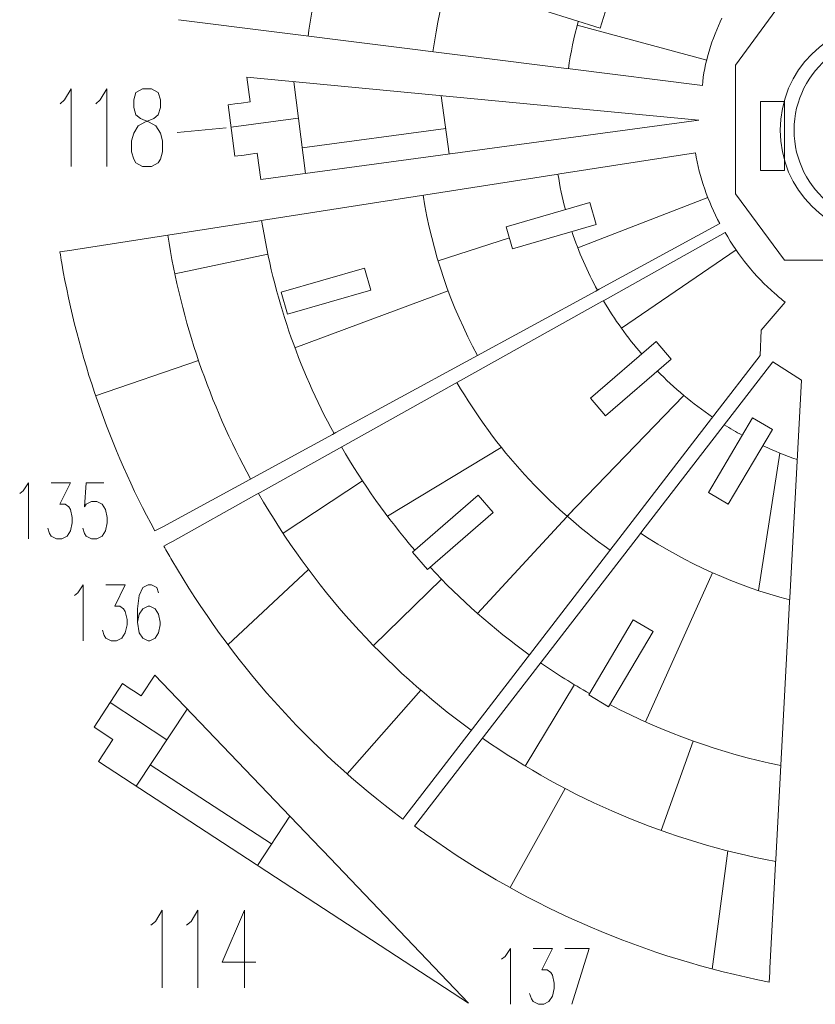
# Model space of a CAD drawing. Header units: inches. Extents: x -7.2 to 7.2, y -5.5 to 5.4.
# Tile 1 of 9: x -7.2 to -2.6, y -5.4 to 0.3. Entities that reach past the tile are written whole.
import ezdxf

# ---------------------------------------------------------------- set-up
doc = ezdxf.new("R2010")
doc.units = ezdxf.units.IN
doc.header["$MEASUREMENT"] = 0
doc.layers.add('Layer 1', color=7, linetype='Continuous')

msp = doc.modelspace()

# ---------------------------------------------------------------- linework, layer by layer
at = {"layer": 'Layer 1', "color": 5, "lineweight": 9}
for points in [[(-4.7912, 0.133), (-4.7496, 0.4389), (-4.66, 0.7296), (-4.5303, 0.9971)], [(-5.5124, 0.2237), (-5.4876, 0.4091), (-5.4487, 0.5901), (-5.3969, 0.7655)], [(-4.0093, 0.0347), (-3.9962, 0.1279), (-3.9769, 0.2192), (-3.952, 0.308)], [(-3.21, 0.0846), (-3.21, 0.0846), (-3.9582, 0.2856), (-3.9582, 0.2856)], [(-5.5283, -0.57), (-5.5283, -0.57), (-5.5958, -0.0401), (-5.5958, -0.0401)], [(-4.7435, -0.1211), (-4.7435, -0.1211), (-4.6979, -0.4576), (-4.6979, -0.4576)], [(-5.569, -0.2508), (-5.569, -0.2508), (-5.9576, -0.3034), (-5.9576, -0.3034)], [(-5.5471, -0.4229), (-5.5471, -0.4229), (-4.7178, -0.3107), (-4.7178, -0.3107)], [(-4.0265, -0.7787), (-4.0442, -0.7117), (-4.0586, -0.6434), (-4.0696, -0.5739)], [(-4.5338, -1.6208), (-4.688, -1.3377), (-4.7962, -1.0259), (-4.8482, -0.6955)], [(-3.955, -0.9993), (-3.955, -0.9993), (-3.2046, -0.7083), (-3.2046, -0.7083)], [(-5.3629, -2.0719), (-5.5681, -1.6955), (-5.7119, -1.2807), (-5.7809, -0.8411)], [(-3.8415, -1.2441), (-3.9001, -1.1365), (-3.9495, -1.0233), (-3.9888, -0.9054)], [(-5.8453, -2.3344), (-6.0801, -1.9036), (-6.2446, -1.4289), (-6.3234, -0.9259)], [(-4.7619, -1.0745), (-4.7619, -1.0745), (-4.3495, -0.9416), (-4.3495, -0.9416)], [(-3.7033, -1.4641), (-3.7033, -1.4641), (-3.0409, -1.0117), (-3.0409, -1.0117)], [(-6.2824, -1.1492), (-6.2824, -1.1492), (-5.7451, -1.0361), (-5.7451, -1.0361)], [(-5.5887, -1.5764), (-5.5887, -1.5764), (-4.7038, -1.2475), (-4.7038, -1.2475)], [(-3.5857, -1.6131), (-3.6683, -1.5176), (-3.7425, -1.4145), (-3.807, -1.305)], [(-6.1451, -1.6508), (-6.1451, -1.6508), (-6.7402, -1.8535), (-6.7402, -1.8535)], [(-3.1763, -1.9773), (-3.2915, -1.8991), (-3.3985, -1.8097), (-3.4957, -1.7107)], [(-3.7684, -2.7452), (-4.1282, -2.4905), (-4.4307, -2.1602), (-4.6527, -1.7773)], [(-3.3426, -1.8519), (-3.3426, -1.8519), (-4.0166, -2.5496), (-4.0166, -2.5496)], [(-3.0056, -2.0817), (-3.0406, -2.0626), (-3.075, -2.0424), (-3.1087, -2.0214)], [(-4.8966, -2.7447), (-5.0556, -2.5609), (-5.1973, -2.3617), (-5.3194, -2.1497)], [(-5.0548, -2.5491), (-5.0548, -2.5491), (-4.3967, -2.1519), (-4.3967, -2.1519)], [(-2.6873, -2.2229), (-2.7553, -2.1993), (-2.8217, -2.1723), (-2.8864, -2.1421)], [(-2.7879, -2.1851), (-2.7879, -2.1851), (-2.9114, -2.9791), (-2.9114, -2.9791)], [(-5.1984, -2.3459), (-5.1984, -2.3459), (-5.6569, -2.648), (-5.6569, -2.648)], [(-4.5703, -3.7853), (-5.0701, -3.4221), (-5.49, -2.9558), (-5.7988, -2.4175)], [(-4.5341, -3.1112), (-4.5341, -3.1112), (-3.9715, -2.503), (-3.9715, -2.503)], [(-2.7307, -3.0327), (-3.0413, -2.9517), (-3.3315, -2.8202), (-3.5919, -2.6475)], [(-5.5104, -2.8569), (-5.5104, -2.8569), (-5.9753, -3.2914), (-5.9753, -3.2914)], [(-4.2349, -3.3502), (-4.4425, -3.2007), (-4.6345, -3.0308), (-4.8081, -2.8436)], [(-3.1773, -2.8757), (-3.1773, -2.8757), (-3.563, -3.7373), (-3.563, -3.7373)], [(-5.1348, -3.2967), (-5.1348, -3.2967), (-4.7416, -2.9135), (-4.7416, -2.9135)], [(-3.887, -3.5733), (-3.9839, -3.5183), (-4.0783, -3.4592), (-4.1697, -3.3962)], [(-3.9745, -3.5221), (-3.9745, -3.5221), (-4.2582, -3.9923), (-4.2582, -3.9923)], [(-4.8609, -3.5548), (-4.8609, -3.5548), (-5.287, -4.0369), (-5.287, -4.0369)], [(-6.3279, -3.8402), (-6.3279, -3.8402), (-6.6565, -3.626), (-6.6565, -3.626)], [(-2.7822, -3.9898), (-3.1311, -3.9174), (-3.4627, -3.7975), (-3.7698, -3.6371)], [(-6.5058, -4.1084), (-6.5058, -4.1084), (-6.2105, -3.6632), (-6.2105, -3.6632)], [(-2.8119, -4.5436), (-3.4326, -4.4274), (-4.0071, -4.18), (-4.5056, -3.8314)], [(-3.2882, -3.8477), (-3.2882, -3.8477), (-3.4729, -4.3649), (-3.4729, -4.3649)], [(-6.4239, -3.9849), (-6.4239, -3.9849), (-5.723, -4.4419), (-5.723, -4.4419)], [(-4.0271, -4.1223), (-4.0271, -4.1223), (-4.3451, -4.6946), (-4.3451, -4.6946)], [(-5.6185, -4.2817), (-5.6185, -4.2817), (-5.8039, -4.5661), (-5.8039, -4.5661)], [(-3.0879, -4.4826), (-3.0879, -4.4826), (-3.1779, -5.1646), (-3.1779, -5.1646)]]:
    msp.add_open_spline(points, degree=3, dxfattribs=at)
at = {"layer": 'Layer 1', "lineweight": 9}
for points, knots in [([(-3.7872, 0.3925), (-3.7872, 0.3925), (-3.8266, 0.2683), (-3.8266, 0.2683), (-3.8266, 0.2683), (-3.8266, 0.2683), (-4.3055, 0.42), (-4.3055, 0.42), (-4.3055, 0.42), (-4.3055, 0.42), (-4.2662, 0.5442), (-4.2662, 0.5442), (-4.2662, 0.5442), (-4.2662, 0.5442), (-3.7872, 0.3925), (-3.7872, 0.3925)], [0, 0, 0, 0, 0.2, 0.2, 0.2, 0.2, 0.4, 0.4, 0.4, 0.4, 0.6, 0.6, 0.6, 0.6, 1, 1, 1, 1]), ([(-1.2839, 0.0202), (-1.2839, 0.0202), (-1.2839, 0.0726), (-1.2839, 0.0726), (-1.2839, 0.0726), (-1.2839, 0.0726), (-1.5483, 0.4313), (-1.5483, 0.4313), (-1.5483, 0.4313), (-1.5483, 0.4313), (-2.7679, 0.4313), (-2.7679, 0.4313), (-2.7679, 0.4313), (-2.7679, 0.4313), (-3.0447, 0.0559), (-3.0447, 0.0559), (-3.0447, 0.0559), (-3.0447, 0.0559), (-3.0447, 0.0202), (-3.0447, 0.0202)], [0, 0, 0, 0, 0.166667, 0.166667, 0.166667, 0.166667, 0.333333, 0.333333, 0.333333, 0.333333, 0.5, 0.5, 0.5, 0.5, 0.666667, 0.666667, 0.666667, 0.666667, 1, 1, 1, 1]), ([(-3.1229, 0.3271), (-3.1768, 0.2133), (-3.2268, 0.0641), (-3.2355, -0.0626), (-3.2355, -0.0626), (-3.2355, -0.0626), (-3.9983, 0.0333), (-3.9983, 0.0333)], [0, 0, 0, 0, 0.333333, 0.333333, 0.333333, 0.333333, 1, 1, 1, 1]), ([(-4.1904, -0.1737), (-4.1904, -0.1737), (-5.8656, -0.0144), (-5.8656, -0.0144), (-5.8656, -0.0144), (-5.8656, -0.0144), (-5.8464, -0.1562), (-5.8464, -0.1562), (-5.8464, -0.1562), (-5.8464, -0.1562), (-5.8998, -0.1635), (-5.8998, -0.1635)], [0, 0, 0, 0, 0.25, 0.25, 0.25, 0.25, 0.5, 0.5, 0.5, 0.5, 1, 1, 1, 1]), ([(-3.0447, -0.0019), (-3.0447, -0.0019), (-3.0447, -0.4228), (-3.0447, -0.4228), (-3.0447, -0.4228), (-3.0447, -0.4228), (-3.0447, -0.5508), (-3.0447, -0.5508)], [0, 0, 0, 0, 0.333333, 0.333333, 0.333333, 0.333333, 1, 1, 1, 1]), ([(-5.9217, -0.1664), (-5.9217, -0.1664), (-5.9752, -0.1737), (-5.9752, -0.1737), (-5.9752, -0.1737), (-5.9752, -0.1737), (-5.935, -0.471), (-5.935, -0.471), (-5.935, -0.471), (-5.935, -0.471), (-5.8815, -0.4637), (-5.8815, -0.4637)], [0, 0, 0, 0, 0.25, 0.25, 0.25, 0.25, 0.5, 0.5, 0.5, 0.5, 1, 1, 1, 1]), ([(-2.9002, -0.553), (-2.9002, -0.553), (-2.9002, -0.1549), (-2.9002, -0.1549), (-2.9002, -0.1549), (-2.9002, -0.1549), (-2.7616, -0.1549), (-2.7616, -0.1549), (-2.7616, -0.1549), (-2.7616, -0.1549), (-2.7616, -0.553), (-2.7616, -0.553), (-2.7616, -0.553), (-2.7616, -0.553), (-2.9002, -0.553), (-2.9002, -0.553)], [0, 0, 0, 0, 0.2, 0.2, 0.2, 0.2, 0.4, 0.4, 0.4, 0.4, 0.6, 0.6, 0.6, 0.6, 1, 1, 1, 1]), ([(-5.8596, -0.4608), (-5.8596, -0.4608), (-5.8061, -0.4535), (-5.8061, -0.4535), (-5.8061, -0.4535), (-5.8061, -0.4535), (-5.7857, -0.6048), (-5.7857, -0.6048), (-5.7857, -0.6048), (-5.7857, -0.6048), (-3.2562, -0.2626), (-3.2562, -0.2626), (-3.2562, -0.2626), (-3.2562, -0.2626), (-4.1684, -0.1758), (-4.1684, -0.1758)], [0, 0, 0, 0, 0.2, 0.2, 0.2, 0.2, 0.4, 0.4, 0.4, 0.4, 0.6, 0.6, 0.6, 0.6, 1, 1, 1, 1]), ([(-3.2757, -0.45), (-3.2516, -0.5931), (-3.2037, -0.7318), (-3.1347, -0.8595), (-3.1347, -0.8595), (-3.1347, -0.8595), (-3.8318, -1.2388), (-3.8318, -1.2388)], [0, 0, 0, 0, 0.333333, 0.333333, 0.333333, 0.333333, 1, 1, 1, 1]), ([(-3.0447, -0.5729), (-3.0447, -0.5729), (-3.0447, -0.687), (-3.0447, -0.687), (-3.0447, -0.687), (-3.0447, -0.687), (-2.7616, -1.0709), (-2.7616, -1.0709), (-2.7616, -1.0709), (-2.7616, -1.0709), (-1.5669, -1.0709), (-1.5669, -1.0709), (-1.5669, -1.0709), (-1.5669, -1.0709), (-1.2839, -0.687), (-1.2839, -0.687), (-1.2839, -0.687), (-1.2839, -0.687), (-1.2839, -0.5729), (-1.2839, -0.5729)], [0, 0, 0, 0, 0.166667, 0.166667, 0.166667, 0.166667, 0.333333, 0.333333, 0.333333, 0.333333, 0.5, 0.5, 0.5, 0.5, 0.666667, 0.666667, 0.666667, 0.666667, 1, 1, 1, 1]), ([(-3.8852, -0.7376), (-3.8852, -0.7376), (-3.8483, -0.8645), (-3.8483, -0.8645), (-3.8483, -0.8645), (-3.8483, -0.8645), (-4.3311, -1.005), (-4.3311, -1.005), (-4.3311, -1.005), (-4.3311, -1.005), (-4.368, -0.8781), (-4.368, -0.8781), (-4.368, -0.8781), (-4.368, -0.8781), (-3.8852, -0.7376), (-3.8852, -0.7376)], [0, 0, 0, 0, 0.2, 0.2, 0.2, 0.2, 0.4, 0.4, 0.4, 0.4, 0.6, 0.6, 0.6, 0.6, 1, 1, 1, 1]), ([(-3.1696, -1.9685), (-3.1696, -1.9685), (-2.9021, -1.6216), (-2.9021, -1.6216), (-2.9021, -1.6216), (-2.9021, -1.6216), (-2.8967, -1.475), (-2.8967, -1.475), (-2.8967, -1.475), (-2.8967, -1.475), (-2.7565, -1.3129), (-2.7565, -1.3129), (-2.7565, -1.3129), (-2.7768, -1.2973), (-2.7978, -1.2801), (-2.8171, -1.2633), (-2.8171, -1.2633), (-2.9317, -1.1636), (-3.0285, -1.0446), (-3.1029, -0.9117)], [0, 0, 0, 0, 0.166667, 0.166667, 0.166667, 0.166667, 0.333333, 0.333333, 0.333333, 0.333333, 0.5, 0.5, 0.5, 0.5, 0.666667, 0.666667, 0.666667, 0.666667, 1, 1, 1, 1]), ([(-6.8763, -1.0122), (-6.8763, -1.0122), (-6.946, -1.0231), (-6.946, -1.0231), (-6.946, -1.0231), (-6.9425, -1.0445), (-6.939, -1.066), (-6.9353, -1.0874), (-6.9353, -1.0874), (-6.842, -1.6275), (-6.6596, -2.1534), (-6.3973, -2.6348), (-6.3973, -2.6348), (-6.3973, -2.6348), (-6.3717, -2.6209), (-6.3717, -2.6209)], [0, 0, 0, 0, 0.2, 0.2, 0.2, 0.2, 0.4, 0.4, 0.4, 0.4, 0.6, 0.6, 0.6, 0.6, 1, 1, 1, 1]), ([(-5.1864, -1.1163), (-5.1864, -1.1163), (-5.1495, -1.2432), (-5.1495, -1.2432), (-5.1495, -1.2432), (-5.1495, -1.2432), (-5.631, -1.3834), (-5.631, -1.3834), (-5.631, -1.3834), (-5.631, -1.3834), (-5.668, -1.2564), (-5.668, -1.2564), (-5.668, -1.2564), (-5.668, -1.2564), (-5.1864, -1.1163), (-5.1864, -1.1163)], [0, 0, 0, 0, 0.2, 0.2, 0.2, 0.2, 0.4, 0.4, 0.4, 0.4, 0.6, 0.6, 0.6, 0.6, 1, 1, 1, 1]), ([(-3.5025, -1.5413), (-3.5025, -1.5413), (-3.4158, -1.6418), (-3.4158, -1.6418), (-3.4158, -1.6418), (-3.4158, -1.6418), (-3.7947, -1.9689), (-3.7947, -1.9689), (-3.7947, -1.9689), (-3.7947, -1.9689), (-3.8814, -1.8684), (-3.8814, -1.8684), (-3.8814, -1.8684), (-3.8814, -1.8684), (-3.5025, -1.5413), (-3.5025, -1.5413)], [0, 0, 0, 0, 0.2, 0.2, 0.2, 0.2, 0.4, 0.4, 0.4, 0.4, 0.6, 0.6, 0.6, 0.6, 1, 1, 1, 1]), ([(-2.7302, -3.0216), (-2.7302, -3.0216), (-2.6626, -1.7634), (-2.6626, -1.7634), (-2.6626, -1.7634), (-2.6626, -1.7634), (-2.8278, -1.6574), (-2.8278, -1.6574), (-2.8278, -1.6574), (-2.8278, -1.6574), (-3.5852, -2.6387), (-3.5852, -2.6387)], [0, 0, 0, 0, 0.25, 0.25, 0.25, 0.25, 0.5, 0.5, 0.5, 0.5, 1, 1, 1, 1]), ([(-2.9458, -1.9806), (-2.9458, -1.9806), (-2.831, -2.0484), (-2.831, -2.0484), (-2.831, -2.0484), (-2.831, -2.0484), (-3.0861, -2.4801), (-3.0861, -2.4801), (-3.0861, -2.4801), (-3.0861, -2.4801), (-3.2009, -2.4122), (-3.2009, -2.4122), (-3.2009, -2.4122), (-3.2009, -2.4122), (-2.9458, -1.9806), (-2.9458, -1.9806)], [0, 0, 0, 0, 0.2, 0.2, 0.2, 0.2, 0.4, 0.4, 0.4, 0.4, 0.6, 0.6, 0.6, 0.6, 1, 1, 1, 1]), ([(-4.5299, -2.4282), (-4.5299, -2.4282), (-4.4432, -2.5286), (-4.4432, -2.5286), (-4.4432, -2.5286), (-4.4432, -2.5286), (-4.8234, -2.8568), (-4.8234, -2.8568), (-4.8234, -2.8568), (-4.8234, -2.8568), (-4.9101, -2.7564), (-4.9101, -2.7564), (-4.9101, -2.7564), (-4.9101, -2.7564), (-4.5299, -2.4282), (-4.5299, -2.4282)], [0, 0, 0, 0, 0.2, 0.2, 0.2, 0.2, 0.4, 0.4, 0.4, 0.4, 0.6, 0.6, 0.6, 0.6, 1, 1, 1, 1]), ([(-6.3146, -2.7056), (-6.3146, -2.7056), (-6.345, -2.7225), (-6.345, -2.7225), (-6.345, -2.7225), (-6.3299, -2.7496), (-6.3148, -2.7761), (-6.2992, -2.8029), (-6.2992, -2.8029), (-5.959, -3.388), (-5.5092, -3.8924), (-4.9657, -4.2981), (-4.9657, -4.2981), (-4.9657, -4.2981), (-4.9484, -4.2757), (-4.9484, -4.2757)], [0, 0, 0, 0, 0.2, 0.2, 0.2, 0.2, 0.4, 0.4, 0.4, 0.4, 0.6, 0.6, 0.6, 0.6, 1, 1, 1, 1]), ([(-3.6351, -3.147), (-3.6351, -3.147), (-3.5203, -3.2148), (-3.5203, -3.2148), (-3.5203, -3.2148), (-3.5203, -3.2148), (-3.7771, -3.6494), (-3.7771, -3.6494), (-3.7771, -3.6494), (-3.7771, -3.6494), (-3.8919, -3.5816), (-3.8919, -3.5816), (-3.8919, -3.5816), (-3.8919, -3.5816), (-3.6351, -3.147), (-3.6351, -3.147)], [0, 0, 0, 0, 0.2, 0.2, 0.2, 0.2, 0.4, 0.4, 0.4, 0.4, 0.6, 0.6, 0.6, 0.6, 1, 1, 1, 1]), ([(-5.4415, -4.4665), (-5.4415, -4.4665), (-6.3979, -3.4675), (-6.3979, -3.4675), (-6.3979, -3.4675), (-6.3979, -3.4675), (-6.4761, -3.5874), (-6.4761, -3.5874), (-6.4761, -3.5874), (-6.4761, -3.5874), (-6.5213, -3.5579), (-6.5213, -3.5579)], [0, 0, 0, 0, 0.25, 0.25, 0.25, 0.25, 0.5, 0.5, 0.5, 0.5, 1, 1, 1, 1]), ([(-6.5398, -3.5458), (-6.5398, -3.5458), (-6.585, -3.5164), (-6.585, -3.5164), (-6.585, -3.5164), (-6.585, -3.5164), (-6.7489, -3.7677), (-6.7489, -3.7677), (-6.7489, -3.7677), (-6.7489, -3.7677), (-6.7037, -3.7971), (-6.7037, -3.7971)], [0, 0, 0, 0, 0.25, 0.25, 0.25, 0.25, 0.5, 0.5, 0.5, 0.5, 1, 1, 1, 1]), ([(-6.6851, -3.8092), (-6.6851, -3.8092), (-6.64, -3.8387), (-6.64, -3.8387), (-6.64, -3.8387), (-6.64, -3.8387), (-6.7234, -3.9666), (-6.7234, -3.9666), (-6.7234, -3.9666), (-6.7234, -3.9666), (-5.8132, -4.5601), (-5.8132, -4.5601)], [0, 0, 0, 0, 0.25, 0.25, 0.25, 0.25, 0.5, 0.5, 0.5, 0.5, 1, 1, 1, 1]), ([(-4.8784, -4.3144), (-4.8784, -4.3144), (-4.8973, -4.339), (-4.8973, -4.339), (-4.8973, -4.339), (-4.8732, -4.3567), (-4.8491, -4.3744), (-4.8247, -4.3917), (-4.8247, -4.3917), (-4.2347, -4.8122), (-3.5613, -5.1016), (-2.8493, -5.2399), (-2.8493, -5.2399), (-2.8493, -5.2399), (-2.8462, -5.1823), (-2.8462, -5.1823)], [0, 0, 0, 0, 0.2, 0.2, 0.2, 0.2, 0.4, 0.4, 0.4, 0.4, 0.6, 0.6, 0.6, 0.6, 1, 1, 1, 1]), ([(-5.7947, -4.5722), (-5.7947, -4.5722), (-4.5853, -5.3609), (-4.5853, -5.3609), (-4.5853, -5.3609), (-4.5853, -5.3609), (-5.4262, -4.4825), (-5.4262, -4.4825)], [0, 0, 0, 0, 0.333333, 0.333333, 0.333333, 0.333333, 1, 1, 1, 1])]:
    msp.add_open_spline(points, degree=3, knots=knots, dxfattribs=at)
for points in [[(-6.2616, 0.3179), (-6.2616, 0.3179), (-4.0202, 0.0361), (-4.0202, 0.0361)], [(-3.2757, -0.45), (-3.2757, -0.45), (-4.0586, -0.5722), (-4.0586, -0.5722)], [(-4.0805, -0.5756), (-4.0805, -0.5756), (-5.7699, -0.8394), (-5.7699, -0.8394)], [(-5.7918, -0.8429), (-5.7918, -0.8429), (-6.8545, -1.0088), (-6.8545, -1.0088)], [(-3.1029, -0.9117), (-3.1029, -0.9117), (-3.7973, -1.2996), (-3.7973, -1.2996)], [(-5.3532, -2.0667), (-5.3532, -2.0667), (-3.8512, -1.2494), (-3.8512, -1.2494)], [(-3.8167, -1.3104), (-3.8167, -1.3104), (-5.7892, -2.4121), (-5.7892, -2.4121)], [(-4.5635, -3.7765), (-4.5635, -3.7765), (-3.1831, -1.9861), (-3.1831, -1.9861)], [(-6.3523, -2.6103), (-6.3523, -2.6103), (-5.3726, -2.0772), (-5.3726, -2.0772)], [(-5.8085, -2.4229), (-5.8085, -2.4229), (-6.2953, -2.6948), (-6.2953, -2.6948)], [(-3.5987, -2.6562), (-3.5987, -2.6562), (-4.4988, -3.8226), (-4.4988, -3.8226)], [(-2.8113, -4.5326), (-2.8113, -4.5326), (-2.7313, -3.0437), (-2.7313, -3.0437)], [(-4.9349, -4.2582), (-4.9349, -4.2582), (-4.577, -3.794), (-4.577, -3.794)], [(-4.5124, -3.8402), (-4.5124, -3.8402), (-4.8649, -4.2969), (-4.8649, -4.2969)], [(-2.845, -5.1602), (-2.845, -5.1602), (-2.8125, -4.5547), (-2.8125, -4.5547)]]:
    msp.add_open_spline(points, degree=3, dxfattribs=at)
at = {"layer": 'Layer 1', "color": 1, "lineweight": 9}
for points, knots in [([(-2.1643, 0.3019), (-1.8209, 0.3019), (-1.5425, 0.0235), (-1.5425, -0.3198), (-1.5425, -0.3198), (-1.5425, -0.6632), (-1.8209, -0.9415), (-2.1643, -0.9415), (-2.1643, -0.9415), (-2.5076, -0.9415), (-2.786, -0.6632), (-2.786, -0.3198), (-2.786, -0.3198), (-2.786, 0.0235), (-2.5076, 0.3019), (-2.1643, 0.3019)], [0, 0, 0, 0, 0.2, 0.2, 0.2, 0.2, 0.4, 0.4, 0.4, 0.4, 0.6, 0.6, 0.6, 0.6, 1, 1, 1, 1]), ([(-2.3326, -0.5049), (-2.3326, -0.5049), (-2.4957, -0.748), (-2.4957, -0.748), (-2.4957, -0.748), (-2.6235, -0.6489), (-2.7057, -0.494), (-2.7057, -0.3198), (-2.7057, -0.3198), (-2.7057, -0.1459), (-2.6237, 0.0088), (-2.4963, 0.1079), (-2.4963, 0.1079), (-2.4963, 0.1079), (-2.3332, -0.1353), (-2.3332, -0.1353), (-2.3332, -0.1353), (-2.3831, -0.181), (-2.4144, -0.2468), (-2.4144, -0.3198), (-2.4144, -0.3198), (-2.4144, -0.3931), (-2.3829, -0.4591), (-2.3326, -0.5049)], [0, 0, 0, 0, 0.142857, 0.142857, 0.142857, 0.142857, 0.285714, 0.285714, 0.285714, 0.285714, 0.428571, 0.428571, 0.428571, 0.428571, 0.571429, 0.571429, 0.571429, 0.571429, 0.714286, 0.714286, 0.714286, 0.714286, 1, 1, 1, 1]), ([(-6.9453, -0.1672), (-6.9453, -0.1672), (-6.9194, -0.1454), (-6.9194, -0.1454), (-6.9194, -0.1454), (-6.9194, -0.1454), (-6.8807, -0.0813), (-6.8807, -0.0813), (-6.8807, -0.0813), (-6.8807, -0.0813), (-6.8807, -0.5301), (-6.8807, -0.5301)], [0, 0, 0, 0, 0.25, 0.25, 0.25, 0.25, 0.5, 0.5, 0.5, 0.5, 1, 1, 1, 1]), ([(-6.7392, -0.1672), (-6.7392, -0.1672), (-6.7133, -0.1454), (-6.7133, -0.1454), (-6.7133, -0.1454), (-6.7133, -0.1454), (-6.6746, -0.0813), (-6.6746, -0.0813), (-6.6746, -0.0813), (-6.6746, -0.0813), (-6.6746, -0.5301), (-6.6746, -0.5301)], [0, 0, 0, 0, 0.25, 0.25, 0.25, 0.25, 0.5, 0.5, 0.5, 0.5, 1, 1, 1, 1]), ([(-6.4686, -0.0813), (-6.4686, -0.0813), (-6.5072, -0.1031), (-6.5072, -0.1031), (-6.5072, -0.1031), (-6.5072, -0.1031), (-6.52, -0.1454), (-6.52, -0.1454), (-6.52, -0.1454), (-6.52, -0.1454), (-6.52, -0.1884), (-6.52, -0.1884), (-6.52, -0.1884), (-6.52, -0.1884), (-6.5072, -0.2313), (-6.5072, -0.2313), (-6.5072, -0.2313), (-6.5072, -0.2313), (-6.4813, -0.2525), (-6.4813, -0.2525), (-6.4813, -0.2525), (-6.4813, -0.2525), (-6.4299, -0.2737), (-6.4299, -0.2737), (-6.4299, -0.2737), (-6.4299, -0.2737), (-6.3913, -0.2955), (-6.3913, -0.2955), (-6.3913, -0.2955), (-6.3913, -0.2955), (-6.3654, -0.3378), (-6.3654, -0.3378), (-6.3654, -0.3378), (-6.3654, -0.3378), (-6.3526, -0.3807), (-6.3526, -0.3807), (-6.3526, -0.3807), (-6.3526, -0.3807), (-6.3526, -0.4448), (-6.3526, -0.4448), (-6.3526, -0.4448), (-6.3526, -0.4448), (-6.3654, -0.4878), (-6.3654, -0.4878), (-6.3654, -0.4878), (-6.3654, -0.4878), (-6.3781, -0.509), (-6.3781, -0.509), (-6.3781, -0.509), (-6.3781, -0.509), (-6.4168, -0.5301), (-6.4168, -0.5301), (-6.4168, -0.5301), (-6.4168, -0.5301), (-6.4686, -0.5301), (-6.4686, -0.5301), (-6.4686, -0.5301), (-6.4686, -0.5301), (-6.5072, -0.509), (-6.5072, -0.509), (-6.5072, -0.509), (-6.5072, -0.509), (-6.52, -0.4878), (-6.52, -0.4878), (-6.52, -0.4878), (-6.52, -0.4878), (-6.5328, -0.4448), (-6.5328, -0.4448), (-6.5328, -0.4448), (-6.5328, -0.4448), (-6.5328, -0.3807), (-6.5328, -0.3807), (-6.5328, -0.3807), (-6.5328, -0.3807), (-6.52, -0.3378), (-6.52, -0.3378), (-6.52, -0.3378), (-6.52, -0.3378), (-6.4941, -0.2955), (-6.4941, -0.2955), (-6.4941, -0.2955), (-6.4941, -0.2955), (-6.4554, -0.2737), (-6.4554, -0.2737), (-6.4554, -0.2737), (-6.4554, -0.2737), (-6.404, -0.2525), (-6.404, -0.2525), (-6.404, -0.2525), (-6.404, -0.2525), (-6.3781, -0.2313), (-6.3781, -0.2313), (-6.3781, -0.2313), (-6.3781, -0.2313), (-6.3654, -0.1884), (-6.3654, -0.1884), (-6.3654, -0.1884), (-6.3654, -0.1884), (-6.3654, -0.1454), (-6.3654, -0.1454), (-6.3654, -0.1454), (-6.3654, -0.1454), (-6.3781, -0.1031), (-6.3781, -0.1031), (-6.3781, -0.1031), (-6.3781, -0.1031), (-6.4168, -0.0813), (-6.4168, -0.0813), (-6.4168, -0.0813), (-6.4168, -0.0813), (-6.4686, -0.0813), (-6.4686, -0.0813)], [0, 0, 0, 0, 0.034483, 0.034483, 0.034483, 0.034483, 0.068966, 0.068966, 0.068966, 0.068966, 0.103448, 0.103448, 0.103448, 0.103448, 0.137931, 0.137931, 0.137931, 0.137931, 0.172414, 0.172414, 0.172414, 0.172414, 0.206897, 0.206897, 0.206897, 0.206897, 0.241379, 0.241379, 0.241379, 0.241379, 0.275862, 0.275862, 0.275862, 0.275862, 0.310345, 0.310345, 0.310345, 0.310345, 0.344828, 0.344828, 0.344828, 0.344828, 0.37931, 0.37931, 0.37931, 0.37931, 0.413793, 0.413793, 0.413793, 0.413793, 0.448276, 0.448276, 0.448276, 0.448276, 0.482759, 0.482759, 0.482759, 0.482759, 0.517241, 0.517241, 0.517241, 0.517241, 0.551724, 0.551724, 0.551724, 0.551724, 0.586207, 0.586207, 0.586207, 0.586207, 0.62069, 0.62069, 0.62069, 0.62069, 0.655172, 0.655172, 0.655172, 0.655172, 0.689655, 0.689655, 0.689655, 0.689655, 0.724138, 0.724138, 0.724138, 0.724138, 0.758621, 0.758621, 0.758621, 0.758621, 0.793103, 0.793103, 0.793103, 0.793103, 0.827586, 0.827586, 0.827586, 0.827586, 0.862069, 0.862069, 0.862069, 0.862069, 0.896552, 0.896552, 0.896552, 0.896552, 0.931034, 0.931034, 0.931034, 0.931034, 1, 1, 1, 1]), ([(-7.1783, -2.4183), (-7.1783, -2.4183), (-7.1583, -2.4031), (-7.1583, -2.4031), (-7.1583, -2.4031), (-7.1583, -2.4031), (-7.1279, -2.357), (-7.1279, -2.357), (-7.1279, -2.357), (-7.1279, -2.357), (-7.1279, -2.6795), (-7.1279, -2.6795)], [0, 0, 0, 0, 0.25, 0.25, 0.25, 0.25, 0.5, 0.5, 0.5, 0.5, 1, 1, 1, 1]), ([(-6.9961, -2.357), (-6.9961, -2.357), (-6.8849, -2.357), (-6.8849, -2.357), (-6.8849, -2.357), (-6.8849, -2.357), (-6.9457, -2.4796), (-6.9457, -2.4796), (-6.9457, -2.4796), (-6.9457, -2.4796), (-6.9153, -2.4796), (-6.9153, -2.4796), (-6.9153, -2.4796), (-6.9153, -2.4796), (-6.895, -2.4952), (-6.895, -2.4952), (-6.895, -2.4952), (-6.895, -2.4952), (-6.8849, -2.5104), (-6.8849, -2.5104), (-6.8849, -2.5104), (-6.8849, -2.5104), (-6.8746, -2.5565), (-6.8746, -2.5565), (-6.8746, -2.5565), (-6.8746, -2.5565), (-6.8746, -2.5874), (-6.8746, -2.5874), (-6.8746, -2.5874), (-6.8746, -2.5874), (-6.8849, -2.6334), (-6.8849, -2.6334), (-6.8849, -2.6334), (-6.8849, -2.6334), (-6.905, -2.6639), (-6.905, -2.6639), (-6.905, -2.6639), (-6.905, -2.6639), (-6.9354, -2.6795), (-6.9354, -2.6795), (-6.9354, -2.6795), (-6.9354, -2.6795), (-6.9657, -2.6795), (-6.9657, -2.6795), (-6.9657, -2.6795), (-6.9657, -2.6795), (-6.9961, -2.6639), (-6.9961, -2.6639), (-6.9961, -2.6639), (-6.9961, -2.6639), (-7.0064, -2.6487), (-7.0064, -2.6487), (-7.0064, -2.6487), (-7.0064, -2.6487), (-7.0164, -2.6178), (-7.0164, -2.6178)], [0, 0, 0, 0, 0.066667, 0.066667, 0.066667, 0.066667, 0.133333, 0.133333, 0.133333, 0.133333, 0.2, 0.2, 0.2, 0.2, 0.266667, 0.266667, 0.266667, 0.266667, 0.333333, 0.333333, 0.333333, 0.333333, 0.4, 0.4, 0.4, 0.4, 0.466667, 0.466667, 0.466667, 0.466667, 0.533333, 0.533333, 0.533333, 0.533333, 0.6, 0.6, 0.6, 0.6, 0.666667, 0.666667, 0.666667, 0.666667, 0.733333, 0.733333, 0.733333, 0.733333, 0.8, 0.8, 0.8, 0.8, 0.866667, 0.866667, 0.866667, 0.866667, 1, 1, 1, 1]), ([(-6.6924, -2.357), (-6.6924, -2.357), (-6.7938, -2.357), (-6.7938, -2.357), (-6.7938, -2.357), (-6.7938, -2.357), (-6.8038, -2.4952), (-6.8038, -2.4952), (-6.8038, -2.4952), (-6.8038, -2.4952), (-6.7938, -2.4796), (-6.7938, -2.4796), (-6.7938, -2.4796), (-6.7938, -2.4796), (-6.7634, -2.4643), (-6.7634, -2.4643), (-6.7634, -2.4643), (-6.7634, -2.4643), (-6.7331, -2.4643), (-6.7331, -2.4643), (-6.7331, -2.4643), (-6.7331, -2.4643), (-6.7027, -2.4796), (-6.7027, -2.4796), (-6.7027, -2.4796), (-6.7027, -2.4796), (-6.6824, -2.5104), (-6.6824, -2.5104), (-6.6824, -2.5104), (-6.6824, -2.5104), (-6.6723, -2.5565), (-6.6723, -2.5565), (-6.6723, -2.5565), (-6.6723, -2.5565), (-6.6723, -2.5874), (-6.6723, -2.5874), (-6.6723, -2.5874), (-6.6723, -2.5874), (-6.6824, -2.6334), (-6.6824, -2.6334), (-6.6824, -2.6334), (-6.6824, -2.6334), (-6.7027, -2.6639), (-6.7027, -2.6639), (-6.7027, -2.6639), (-6.7027, -2.6639), (-6.7331, -2.6795), (-6.7331, -2.6795), (-6.7331, -2.6795), (-6.7331, -2.6795), (-6.7634, -2.6795), (-6.7634, -2.6795), (-6.7634, -2.6795), (-6.7634, -2.6795), (-6.7938, -2.6639), (-6.7938, -2.6639), (-6.7938, -2.6639), (-6.7938, -2.6639), (-6.8038, -2.6487), (-6.8038, -2.6487), (-6.8038, -2.6487), (-6.8038, -2.6487), (-6.8139, -2.6178), (-6.8139, -2.6178)], [0, 0, 0, 0, 0.058824, 0.058824, 0.058824, 0.058824, 0.117647, 0.117647, 0.117647, 0.117647, 0.176471, 0.176471, 0.176471, 0.176471, 0.235294, 0.235294, 0.235294, 0.235294, 0.294118, 0.294118, 0.294118, 0.294118, 0.352941, 0.352941, 0.352941, 0.352941, 0.411765, 0.411765, 0.411765, 0.411765, 0.470588, 0.470588, 0.470588, 0.470588, 0.529412, 0.529412, 0.529412, 0.529412, 0.588235, 0.588235, 0.588235, 0.588235, 0.647059, 0.647059, 0.647059, 0.647059, 0.705882, 0.705882, 0.705882, 0.705882, 0.764706, 0.764706, 0.764706, 0.764706, 0.823529, 0.823529, 0.823529, 0.823529, 0.882353, 0.882353, 0.882353, 0.882353, 1, 1, 1, 1]), ([(-6.8622, -3.008), (-6.8622, -3.008), (-6.8422, -2.9928), (-6.8422, -2.9928), (-6.8422, -2.9928), (-6.8422, -2.9928), (-6.8118, -2.9467), (-6.8118, -2.9467), (-6.8118, -2.9467), (-6.8118, -2.9467), (-6.8118, -3.2692), (-6.8118, -3.2692)], [0, 0, 0, 0, 0.25, 0.25, 0.25, 0.25, 0.5, 0.5, 0.5, 0.5, 1, 1, 1, 1]), ([(-6.68, -2.9467), (-6.68, -2.9467), (-6.5688, -2.9467), (-6.5688, -2.9467), (-6.5688, -2.9467), (-6.5688, -2.9467), (-6.6296, -3.0693), (-6.6296, -3.0693), (-6.6296, -3.0693), (-6.6296, -3.0693), (-6.5992, -3.0693), (-6.5992, -3.0693), (-6.5992, -3.0693), (-6.5992, -3.0693), (-6.5789, -3.0849), (-6.5789, -3.0849), (-6.5789, -3.0849), (-6.5789, -3.0849), (-6.5688, -3.1001), (-6.5688, -3.1001), (-6.5688, -3.1001), (-6.5688, -3.1001), (-6.5585, -3.1462), (-6.5585, -3.1462), (-6.5585, -3.1462), (-6.5585, -3.1462), (-6.5585, -3.1771), (-6.5585, -3.1771), (-6.5585, -3.1771), (-6.5585, -3.1771), (-6.5688, -3.2231), (-6.5688, -3.2231), (-6.5688, -3.2231), (-6.5688, -3.2231), (-6.5889, -3.2536), (-6.5889, -3.2536), (-6.5889, -3.2536), (-6.5889, -3.2536), (-6.6193, -3.2692), (-6.6193, -3.2692), (-6.6193, -3.2692), (-6.6193, -3.2692), (-6.6496, -3.2692), (-6.6496, -3.2692), (-6.6496, -3.2692), (-6.6496, -3.2692), (-6.68, -3.2536), (-6.68, -3.2536), (-6.68, -3.2536), (-6.68, -3.2536), (-6.6903, -3.2384), (-6.6903, -3.2384), (-6.6903, -3.2384), (-6.6903, -3.2384), (-6.7003, -3.2075), (-6.7003, -3.2075)], [0, 0, 0, 0, 0.066667, 0.066667, 0.066667, 0.066667, 0.133333, 0.133333, 0.133333, 0.133333, 0.2, 0.2, 0.2, 0.2, 0.266667, 0.266667, 0.266667, 0.266667, 0.333333, 0.333333, 0.333333, 0.333333, 0.4, 0.4, 0.4, 0.4, 0.466667, 0.466667, 0.466667, 0.466667, 0.533333, 0.533333, 0.533333, 0.533333, 0.6, 0.6, 0.6, 0.6, 0.666667, 0.666667, 0.666667, 0.666667, 0.733333, 0.733333, 0.733333, 0.733333, 0.8, 0.8, 0.8, 0.8, 0.866667, 0.866667, 0.866667, 0.866667, 1, 1, 1, 1]), ([(-6.3763, -2.9928), (-6.3763, -2.9928), (-6.3866, -2.9619), (-6.3866, -2.9619), (-6.3866, -2.9619), (-6.3866, -2.9619), (-6.417, -2.9467), (-6.417, -2.9467), (-6.417, -2.9467), (-6.417, -2.9467), (-6.437, -2.9467), (-6.437, -2.9467), (-6.437, -2.9467), (-6.437, -2.9467), (-6.4674, -2.9619), (-6.4674, -2.9619), (-6.4674, -2.9619), (-6.4674, -2.9619), (-6.4877, -3.008), (-6.4877, -3.008), (-6.4877, -3.008), (-6.4877, -3.008), (-6.4978, -3.0849), (-6.4978, -3.0849), (-6.4978, -3.0849), (-6.4978, -3.0849), (-6.4978, -3.1614), (-6.4978, -3.1614), (-6.4978, -3.1614), (-6.4978, -3.1614), (-6.4877, -3.2231), (-6.4877, -3.2231), (-6.4877, -3.2231), (-6.4877, -3.2231), (-6.4674, -3.2536), (-6.4674, -3.2536), (-6.4674, -3.2536), (-6.4674, -3.2536), (-6.437, -3.2692), (-6.437, -3.2692), (-6.437, -3.2692), (-6.437, -3.2692), (-6.427, -3.2692), (-6.427, -3.2692), (-6.427, -3.2692), (-6.427, -3.2692), (-6.3966, -3.2536), (-6.3966, -3.2536), (-6.3966, -3.2536), (-6.3966, -3.2536), (-6.3763, -3.2231), (-6.3763, -3.2231), (-6.3763, -3.2231), (-6.3763, -3.2231), (-6.3663, -3.1771), (-6.3663, -3.1771), (-6.3663, -3.1771), (-6.3663, -3.1771), (-6.3663, -3.1614), (-6.3663, -3.1614), (-6.3663, -3.1614), (-6.3663, -3.1614), (-6.3763, -3.1153), (-6.3763, -3.1153), (-6.3763, -3.1153), (-6.3763, -3.1153), (-6.3966, -3.0849), (-6.3966, -3.0849), (-6.3966, -3.0849), (-6.3966, -3.0849), (-6.427, -3.0693), (-6.427, -3.0693), (-6.427, -3.0693), (-6.427, -3.0693), (-6.437, -3.0693), (-6.437, -3.0693), (-6.437, -3.0693), (-6.437, -3.0693), (-6.4674, -3.0849), (-6.4674, -3.0849), (-6.4674, -3.0849), (-6.4674, -3.0849), (-6.4877, -3.1153), (-6.4877, -3.1153), (-6.4877, -3.1153), (-6.4877, -3.1153), (-6.4978, -3.1614), (-6.4978, -3.1614)], [0, 0, 0, 0, 0.043478, 0.043478, 0.043478, 0.043478, 0.086957, 0.086957, 0.086957, 0.086957, 0.130435, 0.130435, 0.130435, 0.130435, 0.173913, 0.173913, 0.173913, 0.173913, 0.217391, 0.217391, 0.217391, 0.217391, 0.26087, 0.26087, 0.26087, 0.26087, 0.304348, 0.304348, 0.304348, 0.304348, 0.347826, 0.347826, 0.347826, 0.347826, 0.391304, 0.391304, 0.391304, 0.391304, 0.434783, 0.434783, 0.434783, 0.434783, 0.478261, 0.478261, 0.478261, 0.478261, 0.521739, 0.521739, 0.521739, 0.521739, 0.565217, 0.565217, 0.565217, 0.565217, 0.608696, 0.608696, 0.608696, 0.608696, 0.652174, 0.652174, 0.652174, 0.652174, 0.695652, 0.695652, 0.695652, 0.695652, 0.73913, 0.73913, 0.73913, 0.73913, 0.782609, 0.782609, 0.782609, 0.782609, 0.826087, 0.826087, 0.826087, 0.826087, 0.869565, 0.869565, 0.869565, 0.869565, 0.913043, 0.913043, 0.913043, 0.913043, 1, 1, 1, 1]), ([(-6.4205, -4.9109), (-6.4205, -4.9109), (-6.3946, -4.8891), (-6.3946, -4.8891), (-6.3946, -4.8891), (-6.3946, -4.8891), (-6.356, -4.825), (-6.356, -4.825), (-6.356, -4.825), (-6.356, -4.825), (-6.356, -5.2738), (-6.356, -5.2738)], [0, 0, 0, 0, 0.25, 0.25, 0.25, 0.25, 0.5, 0.5, 0.5, 0.5, 1, 1, 1, 1]), ([(-6.2145, -4.9109), (-6.2145, -4.9109), (-6.1886, -4.8891), (-6.1886, -4.8891), (-6.1886, -4.8891), (-6.1886, -4.8891), (-6.1499, -4.825), (-6.1499, -4.825), (-6.1499, -4.825), (-6.1499, -4.825), (-6.1499, -5.2738), (-6.1499, -5.2738)], [0, 0, 0, 0, 0.25, 0.25, 0.25, 0.25, 0.5, 0.5, 0.5, 0.5, 1, 1, 1, 1]), ([(-5.8793, -4.825), (-5.8793, -4.825), (-6.008, -5.1244), (-6.008, -5.1244), (-6.008, -5.1244), (-6.008, -5.1244), (-5.8147, -5.1244), (-5.8147, -5.1244)], [0, 0, 0, 0, 0.333333, 0.333333, 0.333333, 0.333333, 1, 1, 1, 1]), ([(-4.3948, -5.107), (-4.3948, -5.107), (-4.3748, -5.0918), (-4.3748, -5.0918), (-4.3748, -5.0918), (-4.3748, -5.0918), (-4.3444, -5.0457), (-4.3444, -5.0457), (-4.3444, -5.0457), (-4.3444, -5.0457), (-4.3444, -5.3682), (-4.3444, -5.3682)], [0, 0, 0, 0, 0.25, 0.25, 0.25, 0.25, 0.5, 0.5, 0.5, 0.5, 1, 1, 1, 1]), ([(-4.2126, -5.0457), (-4.2126, -5.0457), (-4.1014, -5.0457), (-4.1014, -5.0457), (-4.1014, -5.0457), (-4.1014, -5.0457), (-4.1622, -5.1683), (-4.1622, -5.1683), (-4.1622, -5.1683), (-4.1622, -5.1683), (-4.1318, -5.1683), (-4.1318, -5.1683), (-4.1318, -5.1683), (-4.1318, -5.1683), (-4.1115, -5.1839), (-4.1115, -5.1839), (-4.1115, -5.1839), (-4.1115, -5.1839), (-4.1014, -5.1991), (-4.1014, -5.1991), (-4.1014, -5.1991), (-4.1014, -5.1991), (-4.0911, -5.2452), (-4.0911, -5.2452), (-4.0911, -5.2452), (-4.0911, -5.2452), (-4.0911, -5.2761), (-4.0911, -5.2761), (-4.0911, -5.2761), (-4.0911, -5.2761), (-4.1014, -5.3221), (-4.1014, -5.3221), (-4.1014, -5.3221), (-4.1014, -5.3221), (-4.1215, -5.3526), (-4.1215, -5.3526), (-4.1215, -5.3526), (-4.1215, -5.3526), (-4.1519, -5.3682), (-4.1519, -5.3682), (-4.1519, -5.3682), (-4.1519, -5.3682), (-4.1822, -5.3682), (-4.1822, -5.3682), (-4.1822, -5.3682), (-4.1822, -5.3682), (-4.2126, -5.3526), (-4.2126, -5.3526), (-4.2126, -5.3526), (-4.2126, -5.3526), (-4.2229, -5.3374), (-4.2229, -5.3374), (-4.2229, -5.3374), (-4.2229, -5.3374), (-4.233, -5.3065), (-4.233, -5.3065)], [0, 0, 0, 0, 0.066667, 0.066667, 0.066667, 0.066667, 0.133333, 0.133333, 0.133333, 0.133333, 0.2, 0.2, 0.2, 0.2, 0.266667, 0.266667, 0.266667, 0.266667, 0.333333, 0.333333, 0.333333, 0.333333, 0.4, 0.4, 0.4, 0.4, 0.466667, 0.466667, 0.466667, 0.466667, 0.533333, 0.533333, 0.533333, 0.533333, 0.6, 0.6, 0.6, 0.6, 0.666667, 0.666667, 0.666667, 0.666667, 0.733333, 0.733333, 0.733333, 0.733333, 0.8, 0.8, 0.8, 0.8, 0.866667, 0.866667, 0.866667, 0.866667, 1, 1, 1, 1]), ([(-4.0304, -5.0457), (-4.0304, -5.0457), (-3.8888, -5.0457), (-3.8888, -5.0457), (-3.8888, -5.0457), (-3.8888, -5.0457), (-3.99, -5.3682), (-3.99, -5.3682)], [0, 0, 0, 0, 0.333333, 0.333333, 0.333333, 0.333333, 1, 1, 1, 1])]:
    msp.add_open_spline(points, degree=3, knots=knots, dxfattribs=at)
for points in [[(-4.0202, 0.0361), (-4.0202, 0.0361), (-3.9983, 0.0333), (-3.9983, 0.0333)], [(-3.0447, -0.0019), (-3.0447, -0.0019), (-3.0446, 0.0202), (-3.0446, 0.0202)], [(-5.9217, -0.1664), (-5.9217, -0.1664), (-5.8998, -0.1635), (-5.8998, -0.1635)], [(-4.1904, -0.1737), (-4.1904, -0.1737), (-4.1684, -0.1758), (-4.1684, -0.1758)], [(-6.2691, -0.3334), (-6.2691, -0.3334), (-5.9854, -0.306), (-5.9854, -0.306)], [(-5.8815, -0.4637), (-5.8815, -0.4637), (-5.8596, -0.4608), (-5.8596, -0.4608)], [(-3.0447, -0.5729), (-3.0447, -0.5729), (-3.0446, -0.5508), (-3.0446, -0.5508)], [(-4.0805, -0.5756), (-4.0805, -0.5756), (-4.0586, -0.5722), (-4.0586, -0.5722)], [(-5.7918, -0.8429), (-5.7918, -0.8429), (-5.7699, -0.8394), (-5.7699, -0.8394)], [(-6.8763, -1.0122), (-6.8763, -1.0122), (-6.8545, -1.0088), (-6.8545, -1.0088)], [(-3.8512, -1.2494), (-3.8512, -1.2494), (-3.8318, -1.2388), (-3.8318, -1.2388)], [(-3.8167, -1.3103), (-3.8167, -1.3103), (-3.7973, -1.2997), (-3.7973, -1.2997)], [(-3.1831, -1.9861), (-3.1831, -1.9861), (-3.1696, -1.9686), (-3.1696, -1.9686)], [(-5.3726, -2.0772), (-5.3726, -2.0772), (-5.3532, -2.0667), (-5.3532, -2.0667)], [(-5.8086, -2.4228), (-5.8086, -2.4228), (-5.7891, -2.4122), (-5.7891, -2.4122)], [(-6.3717, -2.6209), (-6.3717, -2.6209), (-6.3524, -2.6101), (-6.3524, -2.6101)], [(-3.5987, -2.6562), (-3.5987, -2.6562), (-3.5852, -2.6387), (-3.5852, -2.6387)], [(-6.3146, -2.7056), (-6.3146, -2.7056), (-6.2953, -2.6948), (-6.2953, -2.6948)], [(-2.7313, -3.0437), (-2.7313, -3.0437), (-2.7302, -3.0216), (-2.7302, -3.0216)], [(-6.5213, -3.5579), (-6.5213, -3.5579), (-6.5398, -3.5458), (-6.5398, -3.5458)], [(-6.6851, -3.8092), (-6.6851, -3.8092), (-6.7037, -3.7971), (-6.7037, -3.7971)], [(-4.5771, -3.794), (-4.5771, -3.794), (-4.5635, -3.7765), (-4.5635, -3.7765)], [(-4.5124, -3.8402), (-4.5124, -3.8402), (-4.4988, -3.8226), (-4.4988, -3.8226)], [(-4.9484, -4.2757), (-4.9484, -4.2757), (-4.9349, -4.2582), (-4.9349, -4.2582)], [(-4.8784, -4.3145), (-4.8784, -4.3145), (-4.8649, -4.2969), (-4.8649, -4.2969)], [(-5.4262, -4.4825), (-5.4262, -4.4825), (-5.4415, -4.4665), (-5.4415, -4.4665)], [(-2.8125, -4.5547), (-2.8125, -4.5547), (-2.8113, -4.5326), (-2.8113, -4.5326)], [(-5.7947, -4.5722), (-5.7947, -4.5722), (-5.8132, -4.5601), (-5.8132, -4.5601)], [(-5.8793, -4.825), (-5.8793, -4.825), (-5.8793, -5.2738), (-5.8793, -5.2738)], [(-2.8462, -5.1823), (-2.8462, -5.1823), (-2.845, -5.1602), (-2.845, -5.1602)]]:
    msp.add_open_spline(points, degree=3, dxfattribs=at)

doc.saveas('drawing.dxf')
